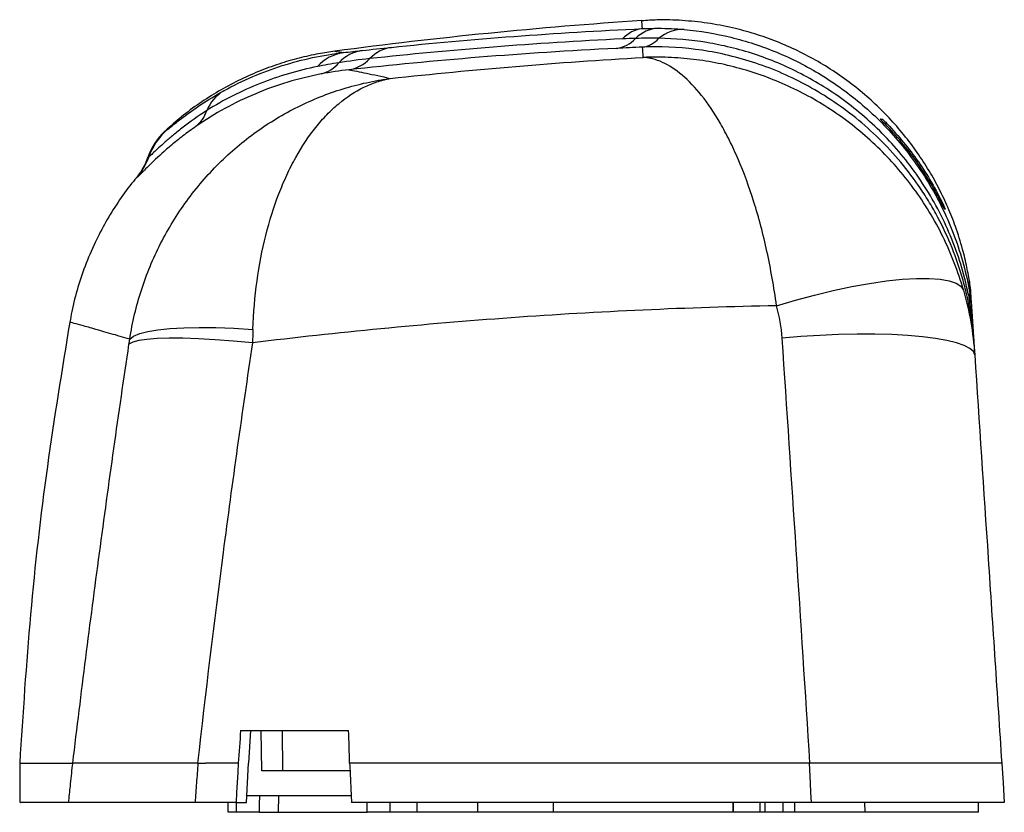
# Paper-space layout '_Left' of a CAD drawing. Header units: millimetres. Extents: x 72.9 to 133.1, y 79.3 to 127.7.
import ezdxf

# ---------------------------------------------------------------- set-up
doc = ezdxf.new("R2010")
doc.units = ezdxf.units.MM

psp = doc.layouts.new('_Left')

# ---------------------------------------------------------------- linework, layer by layer
at = {"color": 8, "linetype": 'Continuous', "lineweight": 25}
for p, q in [((125.927, 121.37), (125.789, 121.37)), ((80.107, 118.119), (80.044, 118.084)), ((129.27, 116.47), (129.335, 116.47)), ((105.513, 79.92), (105.513, 79.32)), ((118.161, 79.32), (118.157, 79.92)), ((118.463, 79.32), (118.468, 79.92))]:
    psp.add_line(p, q, dxfattribs=at)
at = {"color": 7, "linetype": 'Continuous', "lineweight": 25}
for p, q in [((87.016, 84.32), (86.906, 82.32)), ((87.713, 81.85), (87.673, 84.32)), ((88.995, 81.85), (88.968, 84.32)), ((72.919, 82.32), (72.919, 79.92)), ((76.162, 82.32), (76.165, 82.32)), ((121.176, 82.32), (121.202, 82.32)), ((131.014, 82.32), (131.014, 82.32)), ((88.739, 79.32), (88.744, 80.32)), ((85.665, 79.32), (85.66, 79.92)), ((85.666, 79.32), (85.661, 79.92)), ((86.136, 79.92), (86.774, 79.92)), ((86.164, 79.32), (86.158, 79.92)), ((94.149, 79.32), (94.143, 79.92)), ((95.559, 79.32), (95.562, 79.92)), ((97.2, 79.32), (97.207, 79.92)), ((100.893, 79.92), (100.898, 79.32)), ((116.505, 79.32), (116.51, 79.92)), ((116.522, 79.32), (116.527, 79.92)), ((119.569, 79.32), (119.575, 79.92)), ((120.283, 79.32), (120.288, 79.92)), ((124.567, 79.32), (124.561, 79.92)), ((131.505, 79.32), (131.51, 79.92)), ((86.164, 79.32), (85.665, 79.32)), ((87.577, 79.32), (94.148, 79.32)), ((97.2, 79.32), (95.559, 79.32)), ((131.505, 79.32), (97.2, 79.32))]:
    psp.add_line(p, q, dxfattribs=at)
at = {"color": 7, "linetype": 'Continuous', "lineweight": 25, "flags": 128}
for points in [[(119.158, 110.264), (120.309, 110.607), (121.47, 110.92), (122.623, 111.197), (123.752, 111.435), (124.841, 111.631), (125.874, 111.781), (126.835, 111.883), (127.711, 111.936), (128.49, 111.938), (129.159, 111.891), (129.71, 111.795), (130.134, 111.65), (130.425, 111.46), (130.579, 111.227)], [(79.641, 108.225), (79.879, 108.407), (80.249, 108.566), (80.747, 108.698), (81.367, 108.803), (82.102, 108.88), (82.944, 108.927), (83.883, 108.944), (84.908, 108.931), (86.008, 108.888), (87.17, 108.815)], [(131.267, 107.26), (131.186, 107.466), (130.972, 107.661), (130.628, 107.842), (130.159, 108.006), (129.571, 108.151), (128.872, 108.275), (128.071, 108.376), (127.179, 108.454), (126.208, 108.506), (125.171, 108.533), (124.082, 108.534), (122.956, 108.509), (121.807, 108.458), (120.651, 108.383), (119.504, 108.283)], [(87.144, 108.002), (85.974, 108.109), (84.866, 108.191), (83.834, 108.248), (82.89, 108.278), (82.045, 108.282), (81.308, 108.26), (80.688, 108.211), (80.193, 108.137), (79.827, 108.038), (79.596, 107.915)], [(86.275, 82.317), (86.242, 81.749), (86.207, 81.139), (86.171, 80.53), (86.136, 79.92)], [(86.774, 79.92), (86.84, 81.129), (86.906, 82.32)], [(121.291, 79.92), (121.262, 80.524), (121.233, 81.128), (121.176, 82.32)], [(132.919, 82.32), (132.919, 82.32), (132.958, 81.719), (132.998, 81.118), (133.077, 79.92), (133.077, 79.92)], [(87.577, 79.32), (87.58, 79.82), (87.583, 80.32)]]:
    psp.add_lwpolyline(points, dxfattribs=at)
at = {"color": 7, "linetype": 'Continuous', "lineweight": 25}
for centre, radius, start, end in [((129.919, -157.431), 285.751, 93.8105, 97.58875), ((111.206, 125.237), 1.972, 97.05529, 137.49037), ((112.079, 125.023), 2.198, 93.79683, 134.25947), ((113.474, 124.799), 2.344, 88.86002, 129.65603), ((109.128, 127.887), 1.916, 277.61518, 317.67481), ((110.745, 127.696), 1.648, 277.9665, 318.45579), ((93.131, 123.015), 2.752, 98.81254, 137.38478), ((94.225, 123.394), 2.496, 98.809, 136.47997), ((95.979, 123.771), 2.308, 98.70814, 136.36836), ((92.654, 126.921), 2.272, 279.35783, 316.71857), ((90.813, 126.44), 2.081, 284.4754, 320.38371), ((86.756, 121.168), 2.618, 121.53614, 157.17152), ((82.39, 122.816), 2.053, 308.75981, 342.06603), ((84.514, 118.003), 4, 132.70345, 160.68771), ((84.578, 118.032), 3.998, 132.55779, 160.71125), ((77.031, 120.672), 3.997, 320.30134, 340.7184), ((126.997, 111.134), 4, 3.87991, 8.87718), ((130.712, 110.725), 0.309, 13.67268, 58.55236), ((129.795, 110.33), 1.263, 4.26706, 31.40623), ((127.069, 110.158), 3.995, 3.82104, 9.22221)]:
    psp.add_arc(centre, radius, start, end, dxfattribs=at)
for points, knots in [([(130.961, 111.661), (130.908, 111.979), (130.793, 112.668), (130.512, 113.819), (130.129, 115.046), (129.646, 116.271), (129.108, 117.412), (128.486, 118.531), (127.765, 119.642), (126.951, 120.72), (126.051, 121.751), (125.07, 122.722), (124.014, 123.625), (122.889, 124.453), (121.702, 125.198), (120.46, 125.855), (119.17, 126.42), (117.84, 126.888), (116.427, 127.271), (114.943, 127.551), (113.403, 127.708), (112.063, 127.752), (111.243, 127.695), (110.93, 127.673)], [0, 0, 0, 0, 0.03443, 0.074429, 0.126107, 0.171219, 0.214596, 0.260421, 0.307552, 0.355562, 0.404173, 0.453206, 0.502543, 0.552105, 0.601839, 0.651705, 0.701673, 0.751722, 0.801835, 0.857448, 0.912415, 0.966614, 1, 1, 1, 1]), ([(95.63, 126.052), (98.058, 126.305), (100.55, 126.53), (105.662, 126.913), (108.283, 127.072), (110.964, 127.194)], [0, 0, 0, 0, 0.5, 0.5, 1, 1, 1, 1]), ([(113.521, 127.142), (114.482, 127.056), (115.434, 126.898), (117.319, 126.436), (118.252, 126.132), (119.634, 125.559), (120.092, 125.348), (121.002, 124.886), (121.449, 124.635), (122.765, 123.83), (123.608, 123.219), (124.816, 122.184), (125.209, 121.819), (125.974, 121.046), (126.348, 120.636), (127.415, 119.359), (128.062, 118.442), (128.921, 116.957), (129.189, 116.445), (129.686, 115.381), (129.912, 114.833), (130.514, 113.161), (130.817, 112.002), (131.012, 110.798)], [0, 0, 0, 0, 0.125, 0.125, 0.25, 0.25, 0.3125, 0.3125, 0.375, 0.375, 0.5, 0.5, 0.5625, 0.5625, 0.625, 0.625, 0.75, 0.75, 0.8125, 0.8125, 0.875, 0.875, 1, 1, 1, 1]), ([(109.753, 126.569), (107.052, 126.437), (104.412, 126.268), (99.263, 125.863), (96.754, 125.628), (94.308, 125.363)], [0, 0, 0, 0, 0.5, 0.5, 1, 1, 1, 1]), ([(130.873, 110.988), (130.748, 111.605), (130.592, 112.213), (130.229, 113.396), (130.02, 113.973), (129.551, 115.102), (129.291, 115.652), (128.72, 116.727), (128.412, 117.247), (127.434, 118.738), (126.708, 119.65), (125.518, 120.905), (125.108, 121.3), (124.269, 122.044), (123.839, 122.393), (122.961, 123.048), (122.512, 123.355), (121.598, 123.926), (121.13, 124.192), (119.722, 124.919), (118.77, 125.315), (117.326, 125.791), (116.842, 125.93), (115.869, 126.168), (115.38, 126.268), (113.917, 126.509), (112.946, 126.593), (111.978, 126.603)], [0, 0, 0, 0, 0.0625, 0.0625, 0.125, 0.125, 0.1875, 0.1875, 0.25, 0.25, 0.375, 0.375, 0.4375, 0.4375, 0.5, 0.5, 0.5625, 0.5625, 0.625, 0.625, 0.75, 0.75, 0.8125, 0.8125, 0.875, 0.875, 1, 1, 1, 1]), ([(92.183, 125.81), (91.849, 125.763), (91.113, 125.66), (89.967, 125.4), (88.74, 125.044), (87.498, 124.586), (86.267, 124.032), (85.062, 123.383), (83.899, 122.64), (82.802, 121.831), (82.129, 121.231), (81.802, 120.939)], [0, 0, 0, 0, 0.0869185, 0.1913982, 0.3020927, 0.4159581, 0.5319728, 0.6494502, 0.7679547, 0.8872011, 1, 1, 1, 1]), ([(85.387, 123.399), (86.55, 124.043), (87.742, 124.548), (90.183, 125.319), (91.432, 125.585), (92.71, 125.734)], [0, 0, 0, 0, 0.5, 0.5, 1, 1, 1, 1]), ([(109.382, 125.988), (106.517, 125.847), (103.72, 125.664), (98.264, 125.225), (95.607, 124.968), (93.024, 124.679)], [0, 0, 0, 0, 0.5, 0.5, 1, 1, 1, 1]), ([(131.219, 107.971), (131.196, 108.305), (131.164, 108.649), (131.08, 109.338), (131.028, 109.685), (130.905, 110.374), (130.834, 110.718), (130.672, 111.402), (130.581, 111.744), (130.282, 112.755), (130.049, 113.408), (129.519, 114.678), (129.222, 115.294), (128.73, 116.192), (128.559, 116.486), (128.2, 117.066), (128.013, 117.353), (127.432, 118.191), (127.023, 118.718), (125.741, 120.216), (124.811, 121.103), (123.315, 122.28), (122.801, 122.644), (121.765, 123.31), (121.241, 123.613), (119.654, 124.437), (118.576, 124.876), (116.935, 125.384), (116.383, 125.528), (115.289, 125.765), (114.744, 125.858), (113.116, 126.065), (112.04, 126.109), (110.973, 126.064)], [0, 0, 0, 0, 0.03125, 0.03125, 0.0625, 0.0625, 0.09375, 0.09375, 0.125, 0.125, 0.1875, 0.1875, 0.25, 0.25, 0.28125, 0.28125, 0.3125, 0.3125, 0.375, 0.375, 0.5, 0.5, 0.5625, 0.5625, 0.625, 0.625, 0.75, 0.75, 0.8125, 0.8125, 0.875, 0.875, 1, 1, 1, 1]), ([(95.561, 124.151), (98.103, 124.429), (100.664, 124.675), (105.816, 125.104), (108.409, 125.286), (111.018, 125.435)], [0, 0, 0, 0, 0.5, 0.5, 1, 1, 1, 1]), ([(130.579, 111.227), (130.255, 112.366), (129.834, 113.452), (129.07, 115.007), (128.792, 115.513), (128.193, 116.499), (127.873, 116.977), (126.868, 118.348), (126.132, 119.187), (124.937, 120.34), (124.522, 120.708), (123.669, 121.403), (123.234, 121.728), (121.905, 122.639), (120.987, 123.163), (119.567, 123.83), (119.086, 124.033), (118.111, 124.399), (117.615, 124.563), (116.111, 124.994), (115.098, 125.197), (113.568, 125.379), (113.058, 125.419), (112.292, 125.448), (112.037, 125.453), (111.655, 125.452), (111.527, 125.45), (111.273, 125.445), (111.144, 125.44), (111.018, 125.435)], [0, 0, 0, 0, 0.125, 0.125, 0.1875, 0.1875, 0.25, 0.25, 0.375, 0.375, 0.4375, 0.4375, 0.5, 0.5, 0.625, 0.625, 0.6875, 0.6875, 0.75, 0.75, 0.875, 0.875, 0.9375, 0.9375, 0.96875, 0.96875, 0.984375, 0.984375, 1, 1, 1, 1]), ([(119.158, 110.264), (119.003, 111.416), (118.808, 112.519), (118.462, 114.105), (118.337, 114.622), (118.069, 115.634), (117.927, 116.126), (117.483, 117.538), (117.162, 118.408), (116.646, 119.613), (116.468, 119.999), (116.104, 120.732), (115.919, 121.076), (115.357, 122.048), (114.974, 122.615), (114.193, 123.598), (113.795, 124.014), (112.99, 124.696), (112.588, 124.955), (111.992, 125.225), (111.794, 125.295), (111.501, 125.37), (111.404, 125.39), (111.259, 125.413), (111.21, 125.419), (111.114, 125.429), (111.066, 125.433), (111.018, 125.435)], [0, 0, 0, 0, 0.125, 0.125, 0.1875, 0.1875, 0.25, 0.25, 0.375, 0.375, 0.4375, 0.4375, 0.5, 0.5, 0.625, 0.625, 0.75, 0.75, 0.875, 0.875, 0.9375, 0.9375, 0.96875, 0.96875, 0.984375, 0.984375, 1, 1, 1, 1]), ([(91.106, 124.878), (89.91, 124.639), (88.747, 124.297), (86.485, 123.401), (85.394, 122.851), (84.343, 122.184)], [0, 0, 0, 0, 0.5, 0.5, 1, 1, 1, 1]), ([(93.024, 124.679), (93.319, 124.626), (93.684, 124.557), (94.536, 124.382), (95.023, 124.276), (95.561, 124.151)], [0, 0, 0, 0, 0.5, 0.5, 1, 1, 1, 1]), ([(79.641, 108.225), (79.802, 109.254), (80.042, 110.254), (80.672, 112.201), (81.063, 113.148), (81.997, 114.982), (82.529, 115.848), (83.42, 117.071), (83.733, 117.467), (84.39, 118.233), (84.736, 118.605), (85.809, 119.671), (86.57, 120.313), (87.778, 121.179), (88.191, 121.451), (89.041, 121.962), (89.478, 122.201), (90.813, 122.864), (91.734, 123.23), (93.151, 123.664), (93.627, 123.789), (94.348, 123.947), (94.589, 123.995), (94.953, 124.059), (95.074, 124.079), (95.317, 124.117), (95.44, 124.134), (95.561, 124.151)], [0, 0, 0, 0, 0.125, 0.125, 0.25, 0.25, 0.375, 0.375, 0.4375, 0.4375, 0.5, 0.5, 0.625, 0.625, 0.6875, 0.6875, 0.75, 0.75, 0.875, 0.875, 0.9375, 0.9375, 0.96875, 0.96875, 0.984375, 0.984375, 1, 1, 1, 1]), ([(91.333, 124.425), (89.948, 124.157), (88.617, 123.756), (86.699, 122.955), (86.072, 122.655), (84.85, 121.987), (84.255, 121.619), (83.675, 121.215)], [0, 0, 0, 0, 0.5, 0.5, 0.75, 0.75, 1, 1, 1, 1]), ([(87.17, 108.815), (87.207, 109.834), (87.292, 110.821), (87.554, 112.737), (87.731, 113.667), (88.18, 115.461), (88.445, 116.305), (88.902, 117.493), (89.064, 117.877), (89.408, 118.618), (89.59, 118.977), (90.161, 120.002), (90.571, 120.617), (91.228, 121.439), (91.454, 121.697), (91.921, 122.178), (92.162, 122.403), (92.9, 123.019), (93.412, 123.355), (94.205, 123.742), (94.472, 123.852), (94.877, 123.986), (95.013, 124.026), (95.218, 124.078), (95.286, 124.095), (95.423, 124.124), (95.493, 124.138), (95.561, 124.151)], [0, 0, 0, 0, 0.125, 0.125, 0.25, 0.25, 0.375, 0.375, 0.4375, 0.4375, 0.5, 0.5, 0.625, 0.625, 0.6875, 0.6875, 0.75, 0.75, 0.875, 0.875, 0.9375, 0.9375, 0.96875, 0.96875, 0.984375, 0.984375, 1, 1, 1, 1]), ([(81.874, 120.977), (81.897, 120.988), (82.001, 121.072), (82.264, 121.284), (82.37, 121.369), (82.617, 121.563), (82.757, 121.673), (83.22, 122.021), (83.583, 122.282), (84.408, 122.829), (84.871, 123.114), (85.387, 123.399)], [0, 0, 0, 0, 0.25, 0.25, 0.375, 0.375, 0.5, 0.5, 0.75, 0.75, 1, 1, 1, 1]), ([(84.343, 122.184), (83.805, 121.838), (83.328, 121.496), (82.695, 121.009), (82.498, 120.851), (82.133, 120.549), (81.964, 120.404), (81.508, 120.003), (81.27, 119.78), (81.015, 119.541), (80.948, 119.477), (80.848, 119.386), (80.816, 119.359), (80.804, 119.352)], [0, 0, 0, 0, 0.25, 0.25, 0.375, 0.375, 0.5, 0.5, 0.75, 0.75, 0.875, 0.875, 1, 1, 1, 1]), ([(125.789, 121.37), (125.722, 121.438), (125.655, 121.505), (125.57, 121.592), (125.544, 121.619), (125.506, 121.658), (125.495, 121.67), (125.496, 121.67)], [0, 0, 0, 0, 0.5, 0.5, 0.75, 0.75, 1, 1, 1, 1]), ([(125.625, 121.67), (125.627, 121.67), (125.64, 121.658), (125.68, 121.619), (125.707, 121.594), (125.794, 121.507), (125.861, 121.439), (125.927, 121.37)], [0, 0, 0, 0, 0.25, 0.25, 0.5, 0.5, 1, 1, 1, 1]), ([(83.675, 121.215), (83.397, 121.02), (83.134, 120.827), (82.642, 120.449), (82.413, 120.264), (81.772, 119.728), (81.407, 119.393), (80.8, 118.812), (80.564, 118.572), (80.313, 118.316), (80.246, 118.248), (80.15, 118.154), (80.119, 118.126), (80.107, 118.119)], [0, 0, 0, 0, 0.125, 0.125, 0.25, 0.25, 0.5, 0.5, 0.75, 0.75, 0.875, 0.875, 1, 1, 1, 1]), ([(129.27, 116.47), (128.82, 117.38), (128.304, 118.242), (127.144, 119.875), (126.5, 120.646), (125.789, 121.37)], [0, 0, 0, 0, 0.5, 0.5, 1, 1, 1, 1]), ([(125.927, 121.37), (126.625, 120.644), (127.256, 119.872), (128.392, 118.238), (128.896, 117.377), (129.335, 116.47)], [0, 0, 0, 0, 0.5, 0.5, 1, 1, 1, 1]), ([(80.731, 119.328), (80.712, 119.267), (80.645, 119.051), (80.475, 118.715), (80.261, 118.36), (80.103, 118.166), (80.039, 118.088)], [0, 0, 0, 0, 0.13397, 0.472755, 0.785961, 1, 1, 1, 1]), ([(80.048, 118.078), (79.986, 118.007), (79.616, 117.582), (79.015, 116.74), (78.255, 115.552), (77.568, 114.26), (76.961, 112.876), (76.465, 111.409), (76.141, 110.203), (76.026, 109.482), (75.991, 109.264)], [0, 0, 0, 0, 0.0288, 0.172146, 0.315726, 0.459494, 0.619159, 0.776974, 0.932576, 1, 1, 1, 1]), ([(80.044, 118.084), (80.043, 118.083), (80.041, 118.083), (80.042, 118.083), (80.042, 118.083)], [0, 0, 0, 0, 0.972652, 1, 1, 1, 1]), ([(129.419, 116.17), (129.418, 116.17), (129.399, 116.207), (129.344, 116.32), (129.307, 116.395), (129.27, 116.47)], [0, 0, 0, 0, 0.5, 0.5, 1, 1, 1, 1]), ([(129.335, 116.47), (129.371, 116.395), (129.406, 116.321), (129.458, 116.206), (129.474, 116.17), (129.473, 116.17)], [0, 0, 0, 0, 0.5, 0.5, 1, 1, 1, 1]), ([(130.99, 111.377), (130.99, 111.384), (130.987, 111.421), (130.999, 111.248), (131.021, 110.919), (131.044, 110.589), (131.055, 110.424)], [0, 0, 0, 0, 0.08642, 0.450328, 0.725151, 1, 1, 1, 1]), ([(130.873, 110.988), (130.955, 110.495), (131.024, 109.998), (131.139, 108.991), (131.185, 108.481), (131.219, 107.971)], [0, 0, 0, 0, 0.5, 0.5, 1, 1, 1, 1]), ([(119.158, 110.264), (116.429, 110.213), (113.714, 110.125), (108.309, 109.88), (105.618, 109.722), (100.274, 109.338), (97.621, 109.114), (92.352, 108.604), (89.737, 108.318), (87.144, 108.002)], [0, 0, 0, 0, 0.25, 0.25, 0.5, 0.5, 0.75, 0.75, 1, 1, 1, 1]), ([(131.055, 110.424), (131.081, 110.035), (131.107, 109.639), (131.148, 109.03), (131.162, 108.824), (131.19, 108.404), (131.204, 108.189), (131.219, 107.971)], [0, 0, 0, 0, 0.5, 0.5, 0.75, 0.75, 1, 1, 1, 1]), ([(75.98, 109.266), (75.499, 106.327), (74.529, 100.395), (73.506, 91.403), (73.115, 85.348), (72.919, 82.32)], [0, 0, 0, 0, 0.329219, 0.664506, 1, 1, 1, 1]), ([(76.165, 82.32), (76.293, 83.392), (76.423, 84.463), (76.688, 86.604), (76.822, 87.674), (77.229, 90.882), (77.508, 93.018), (78.366, 99.419), (78.967, 103.678), (79.596, 107.915)], [0, 0, 0, 0, 0.125, 0.125, 0.25, 0.25, 0.5, 0.5, 1, 1, 1, 1]), ([(87.144, 108.002), (86.505, 103.752), (85.907, 99.48), (84.79, 90.917), (84.272, 86.623), (83.792, 82.32)], [0, 0, 0, 0, 0.5, 0.5, 1, 1, 1, 1]), ([(121.202, 82.32), (120.926, 86.677), (120.647, 91.022), (120.081, 99.679), (119.794, 103.994), (119.504, 108.283)], [0, 0, 0, 0, 0.5, 0.5, 1, 1, 1, 1]), ([(131.267, 107.26), (131.541, 103.139), (131.817, 98.994), (132.23, 92.758), (132.367, 90.675), (132.643, 86.503), (132.781, 84.412), (132.919, 82.32)], [0, 0, 0, 0, 0.5, 0.5, 0.75, 0.75, 1, 1, 1, 1]), ([(72.959, 82.32), (72.953, 82.32), (72.934, 82.32), (73.248, 82.32), (73.878, 82.32), (74.818, 82.32), (75.713, 82.32), (76.162, 82.32)], [0, 0, 0, 0, 0.119949, 0.338858, 0.557571, 0.777468, 1, 1, 1, 1]), ([(75.909, 79.92), (75.944, 80.252), (75.979, 80.584), (76.014, 80.915), (76.036, 81.127), (76.059, 81.338), (76.081, 81.549), (76.103, 81.76), (76.126, 81.971), (76.148, 82.182), (76.153, 82.228), (76.158, 82.274), (76.163, 82.32)], [0, 0, 0, 0, 0.001001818, 0.001001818, 0.001001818, 0.001639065, 0.001639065, 0.001639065, 0.002276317, 0.002276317, 0.002276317, 0.002415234, 0.002415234, 0.002415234, 0.002415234]), ([(83.791, 82.32), (83.682, 82.32), (83.464, 82.32), (83.143, 82.32), (82.83, 82.32), (82.525, 82.32), (82.228, 82.32), (81.938, 82.32), (81.657, 82.321), (81.384, 82.321), (81.119, 82.321), (80.862, 82.321), (80.613, 82.321), (80.372, 82.321), (80.14, 82.321), (79.915, 82.32), (79.699, 82.32), (79.49, 82.32), (79.29, 82.32), (79.097, 82.32), (78.912, 82.32), (78.734, 82.32), (78.48, 82.32), (78.161, 82.32), (77.796, 82.32), (77.467, 82.32), (77.173, 82.32), (76.915, 82.32), (76.693, 82.32), (76.507, 82.32), (76.356, 82.32), (76.239, 82.32), (76.189, 82.32), (76.165, 82.32)], [0, 0, 0, 0, 0.026777, 0.053264, 0.079458, 0.10536, 0.130969, 0.156285, 0.181308, 0.206037, 0.230471, 0.254611, 0.278455, 0.302004, 0.325257, 0.348214, 0.370874, 0.393238, 0.415304, 0.437072, 0.458543, 0.479715, 0.500589, 0.552291, 0.603606, 0.654533, 0.70507, 0.755214, 0.804965, 0.854321, 0.90328, 0.95184, 1, 1, 1, 1]), ([(83.806, 82.32), (83.791, 82.119), (83.777, 81.918), (83.763, 81.717), (83.748, 81.516), (83.734, 81.315), (83.72, 81.114), (83.691, 80.716), (83.663, 80.318), (83.634, 79.92)], [0, 0, 0, 0, 0.000604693, 0.000604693, 0.000604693, 0.001209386, 0.001209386, 0.001209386, 0.002406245, 0.002406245, 0.002406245, 0.002406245]), ([(86.275, 82.317), (85.964, 82.318), (85.297, 82.318), (84.633, 82.319), (84.278, 82.32)], [0, 0, 0, 0, 0.466689, 1, 1, 1, 1]), ([(93.101, 81.85), (92.224, 81.85), (90.42, 81.85), (88.632, 81.85), (87.713, 81.85)], [0, 0, 0, 0, 0.486297, 1, 1, 1, 1]), ([(121.176, 82.32), (120.709, 82.32), (119.875, 82.32), (118.78, 82.32), (117.991, 82.32), (116.626, 82.32), (114.587, 82.321), (111.933, 82.319), (109.443, 82.32), (106.339, 82.321), (103.249, 82.32), (100.175, 82.319), (97.877, 82.322), (95.588, 82.319), (93.991, 82.317), (93.156, 82.318), (93.079, 82.318)], [0, 0, 0, 0, 0.0491395, 0.0875601, 0.1152606, 0.1322408, 0.2314097, 0.330563, 0.4132026, 0.4958537, 0.6611484, 0.7437994, 0.8264089, 0.9090425, 0.9916907, 1, 1, 1, 1]), ([(93.079, 82.318), (93.089, 82.115), (93.098, 81.912), (93.107, 81.709), (93.117, 81.505), (93.126, 81.302), (93.136, 81.099), (93.145, 80.895), (93.154, 80.692), (93.164, 80.489), (93.173, 80.299), (93.181, 80.11), (93.19, 79.92)], [0.00973555, 0.00973555, 0.00973555, 0.00973555, 0.01034629, 0.01034629, 0.01034629, 0.010957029, 0.010957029, 0.010957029, 0.011567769, 0.011567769, 0.011567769, 0.012137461, 0.012137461, 0.012137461, 0.012137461]), ([(132.919, 82.32), (132.919, 82.32), (132.839, 82.32), (132.605, 82.32), (132.508, 82.32), (132.273, 82.32), (132.137, 82.32), (131.679, 82.32), (131.305, 82.32), (130.638, 82.32), (130.4, 82.32), (129.898, 82.32), (129.635, 82.32), (129.081, 82.32), (128.791, 82.32), (128.185, 82.32), (127.869, 82.32), (126.903, 82.32), (126.23, 82.32), (125.175, 82.32), (124.815, 82.32), (124.097, 82.32), (123.378, 82.32), (122.654, 82.32), (121.928, 82.32), (121.563, 82.32), (121.202, 82.32)], [0, 0, 0, 0, 0.125, 0.125, 0.1875, 0.1875, 0.25, 0.25, 0.375, 0.375, 0.4375, 0.4375, 0.5, 0.5, 0.5625, 0.5625, 0.625, 0.625, 0.75, 0.75, 0.8125, 0.8125, 0.875, 0.9375, 0.9375, 1, 1, 1, 1]), ([(93.172, 80.32), (92.265, 80.32), (90.394, 80.32), (88.539, 80.32), (87.583, 80.32)], [0, 0, 0, 0, 0.484139, 1, 1, 1, 1]), ([(75.909, 79.92), (75.385, 79.92), (74.338, 79.92), (73.409, 79.92), (72.932, 79.92), (72.968, 79.92), (72.98, 79.92)], [0, 0, 0, 0, 0.285708, 0.571421, 0.857135, 1, 1, 1, 1]), ([(83.634, 79.92), (82.579, 79.92), (81.603, 79.92), (80.255, 79.92), (79.824, 79.92), (79.029, 79.92), (78.662, 79.92), (78.154, 79.92), (77.992, 79.92), (77.684, 79.92), (77.536, 79.92), (77.122, 79.92), (76.883, 79.92), (76.478, 79.92), (76.311, 79.92), (76.052, 79.92), (75.96, 79.92), (75.909, 79.92)], [0, 0, 0, 0, 0.25, 0.25, 0.375, 0.375, 0.5, 0.5, 0.5625, 0.5625, 0.625, 0.625, 0.75, 0.75, 0.875, 0.875, 1, 1, 1, 1]), ([(86.136, 79.92), (85.718, 79.92), (84.883, 79.92), (84.05, 79.92), (83.634, 79.92)], [0, 0, 0, 0, 0.4999709, 1, 1, 1, 1]), ([(121.291, 79.92), (120.843, 79.92), (119.949, 79.92), (117.856, 79.92), (115.017, 79.92), (111.44, 79.92), (107.877, 79.92), (104.33, 79.92), (100.798, 79.92), (97.769, 79.92), (95.234, 79.92), (93.871, 79.92), (93.19, 79.92)], [0, 0, 0, 0, 0.047039, 0.094084, 0.220383, 0.346699, 0.472998, 0.599313, 0.725612, 0.851928, 0.925964, 1, 1, 1, 1]), ([(133.077, 79.92), (133.077, 79.92), (132.996, 79.92), (132.76, 79.92), (132.662, 79.92), (132.425, 79.92), (132.288, 79.92), (131.825, 79.92), (131.448, 79.92), (130.775, 79.92), (130.535, 79.92), (130.031, 79.92), (129.765, 79.92), (129.208, 79.92), (128.916, 79.92), (128.305, 79.92), (127.988, 79.92), (127.017, 79.92), (126.34, 79.92), (125.279, 79.92), (124.918, 79.92), (124.197, 79.92), (123.836, 79.92), (123.111, 79.92), (122.748, 79.92), (122.019, 79.92), (121.653, 79.92), (121.291, 79.92)], [0, 0, 0, 0, 0.125, 0.125, 0.1875, 0.1875, 0.25, 0.25, 0.375, 0.375, 0.4375, 0.4375, 0.5, 0.5, 0.5625, 0.5625, 0.625, 0.625, 0.75, 0.75, 0.8125, 0.8125, 0.875, 0.875, 0.9375, 0.9375, 1, 1, 1, 1])]:
    psp.add_open_spline(points, degree=3, knots=knots, dxfattribs=at)
at = {"color": 8, "linetype": 'Continuous', "lineweight": 25}
for points, knots in [([(110.964, 127.194), (110.949, 127.399), (110.929, 127.688), (110.931, 127.654), (110.932, 127.644)], [0, 0, 0, 0, 0.711495, 1, 1, 1, 1]), ([(92.182, 125.817), (92.182, 125.817), (92.136, 125.824), (92.285, 125.804), (92.568, 125.757), (92.71, 125.734)], [0, 0, 0, 0, 0.0000766, 0.4998927, 1, 1, 1, 1]), ([(81.8, 120.941), (81.8, 120.941), (81.775, 120.93), (81.825, 120.953), (81.874, 120.977)], [0, 0, 0, 0, 0.0003911, 1, 1, 1, 1]), ([(80.804, 119.352), (80.767, 119.333), (80.721, 119.309), (80.744, 119.321), (80.748, 119.323)], [0, 0, 0, 0, 0.827759, 1, 1, 1, 1]), ([(131.012, 110.798), (131.001, 110.963), (130.978, 111.293), (130.956, 111.622), (130.944, 111.795), (130.947, 111.758), (130.947, 111.751)], [0, 0, 0, 0, 0.273876, 0.547778, 0.910127, 1, 1, 1, 1]), ([(79.641, 108.225), (79.245, 108.34), (78.412, 108.583), (77.405, 108.868), (76.598, 109.095), (76.126, 109.226), (75.919, 109.282), (75.977, 109.266), (75.977, 109.266)], [0, 0, 0, 0, 0.185172, 0.38867, 0.592164, 0.796077, 0.999986, 1, 1, 1, 1]), ([(87.583, 80.32), (87.395, 80.32), (87.133, 80.32), (86.871, 80.32), (86.796, 80.32)], [0, 0, 0, 0, 0.714488, 1, 1, 1, 1])]:
    psp.add_open_spline(points, degree=3, knots=knots, dxfattribs=at)
at = {"color": 7, "linetype": 'Continuous', "lineweight": 25}
for points in [[(110.964, 127.194), (111.293, 127.21), (111.616, 127.217), (111.933, 127.216)], [(111.933, 127.216), (112.47, 127.214), (113, 127.189), (113.521, 127.142)], [(110.545, 126.597), (110.283, 126.591), (110.019, 126.582), (109.753, 126.569)], [(111.978, 126.603), (111.496, 126.61), (111.019, 126.608), (110.545, 126.597)], [(92.71, 125.734), (93.073, 125.775), (93.449, 125.817), (93.843, 125.86)], [(93.843, 125.86), (94.422, 125.924), (95.018, 125.988), (95.63, 126.052)], [(110.973, 126.064), (110.428, 126.039), (109.899, 126.014), (109.382, 125.988)], [(111.018, 125.435), (111.001, 125.681), (110.986, 125.891), (110.973, 126.064)], [(94.308, 125.363), (93.675, 125.295), (93.044, 125.212), (92.416, 125.113)], [(92.416, 125.113), (91.969, 125.041), (91.533, 124.963), (91.106, 124.878)], [(93.024, 124.679), (92.471, 124.619), (91.907, 124.536), (91.333, 124.425)], [(125.496, 121.67), (125.542, 121.67), (125.585, 121.67), (125.625, 121.67)], [(129.473, 116.17), (129.456, 116.17), (129.438, 116.17), (129.419, 116.17)], [(130.579, 111.227), (130.947, 109.93), (131.177, 108.607), (131.267, 107.26)], [(119.504, 108.283), (119.458, 108.958), (119.342, 109.618), (119.158, 110.264)], [(87.17, 108.815), (87.16, 108.545), (87.152, 108.274), (87.144, 108.002)], [(79.596, 107.915), (79.611, 108.018), (79.627, 108.122), (79.641, 108.225)], [(131.219, 107.971), (131.232, 107.765), (131.249, 107.528), (131.267, 107.26)], [(86.415, 84.32), (86.368, 83.653), (86.321, 82.985), (86.275, 82.317)], [(86.415, 84.32), (88.603, 84.32), (90.804, 84.32), (93.018, 84.32)], [(93.079, 82.318), (93.058, 82.986), (93.038, 83.653), (93.018, 84.32)], [(83.806, 82.32), (83.963, 82.32), (84.121, 82.32), (84.278, 82.32)], [(87.577, 79.32), (87.106, 79.32), (86.635, 79.32), (86.164, 79.32)], [(95.559, 79.32), (95.088, 79.32), (94.619, 79.32), (94.149, 79.32)]]:
    psp.add_open_spline(points, degree=3, dxfattribs=at)

doc.saveas('drawing.dxf')
